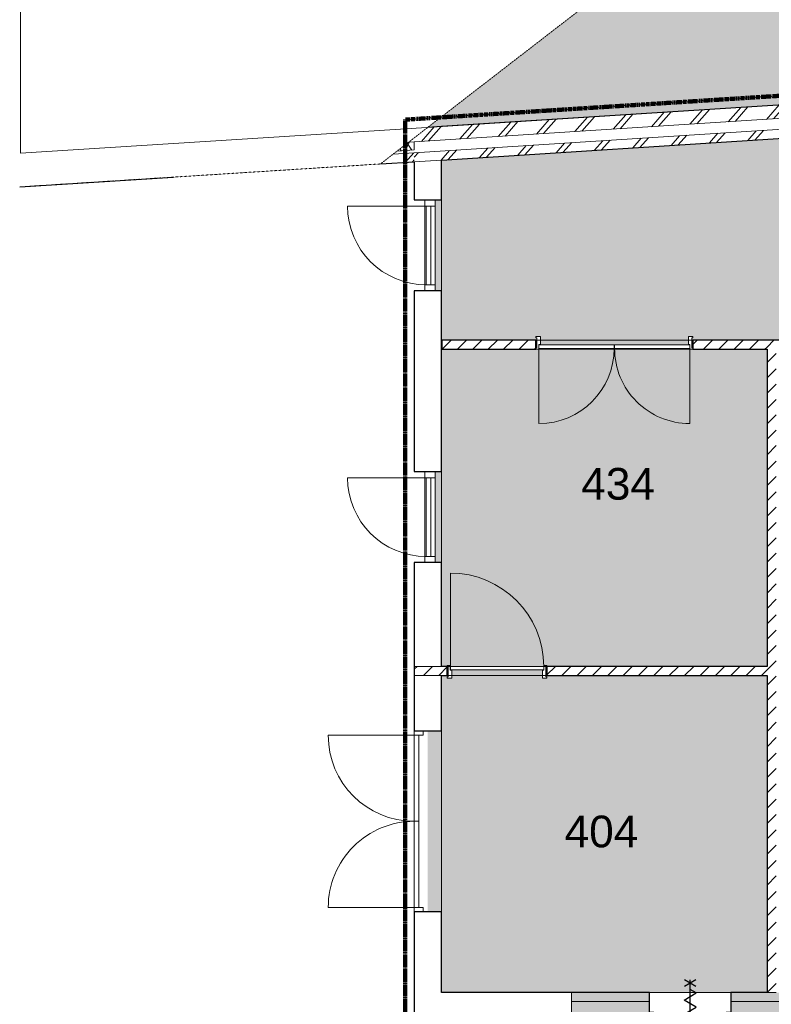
# Model space of a CAD drawing. Header units: millimetres. Extents: x 16156 to 109545, y -1019 to 113498.
# Tile 28 of 50: x 16156 to 24458, y 76381 to 87254. Entities that reach past the tile are written whole.
import ezdxf

# ---------------------------------------------------------------- set-up
doc = ezdxf.new("R2010")
doc.units = ezdxf.units.MM
doc.linetypes.add('Afbreeklijn', pattern=[9, 5, -2, 0, -2])
doc.linetypes.add('ARC Dash', pattern=[4, 2, -2])
for name, color, linetype, lineweight in [('A--A2__Ruwbouw', 8, 'Continuous', 15), ('A--AR9__AlgVoorz', 1, 'Continuous', 9), ('A--L$01A__Algemeen', 7, 'Continuous', 9), ('A--L21__Buitenwanden', 3, 'Continuous', 9), ('A--L22__Binnenwanden', 2, 'Continuous', 9), ('A--L3__Afbouw', 2, 'Continuous', 9), ('A--LD30__DetailPenMiddel', 3, 'Continuous', 9), ('A--LR9__AlgVoorz', 7, 'Continuous', 9), ('A--TR9__AlgVoorz', 1, 'Continuous', 13)]:
    doc.layers.add(name, color=color, linetype=linetype, lineweight=lineweight)
doc.styles.add('Arial', font='arial.ttf', dxfattribs={"height": 350})
pattern_1 = [(45, (0, 0), (-84.85281, 84.85281), [])]
pattern_2 = [(48.646, (11178.47, 85090.2), (-225.193, 198.213), []), (48.646, (11038.58, 87285.74), (-225.1925, 198.213), [])]
pattern_3 = [(48.646, (35709.1, 86653.18), (-225.1925, 198.213), []), (48.646, (35569.2, 88848.73), (-225.1925, 198.213), [])]

# ---------------------------------------------------------------- blocks, each defined once
blk = doc.blocks.new('31_DO_WB_vo deur enkel - vo-1940336-DO-Begane grond - Nieuwe situatie - Brandcompartimentering')
at = {"layer": 'A--L$01A__Algemeen'}
blk.add_line((435, 34), (435, 887), dxfattribs=at)
blk.add_arc((435, 17), 870, 90, 180, dxfattribs=at)
at = {"layer": 'A--L3__Afbouw'}
for p, q in [((-502, 34), (-435, 34)), ((-435, 34), (-435, -80)), ((-435, 34), (435, 34)), ((-435, -33), (-435, 17)), ((-435, 17), (435, 17)), ((435, 34), (502, 34)), ((435, -80), (435, 34)), ((435, 17), (435, -33)), ((-435, -80), (-502, -80)), ((435, -33), (-435, -33)), ((435, -80), (-435, -80)), ((502, -80), (435, -80))]:
    blk.add_line(p, q, dxfattribs=at)
blk = doc.blocks.new('32_DO_WB_vo deur enkel2 - vo 2-2241163-DO-Begane grond - Nieuwe situatie - Brandcompartimentering')
at = {"layer": 'A--L3__Afbouw', "lineweight": 30}
h = blk.add_hatch(color=130, dxfattribs=at)
h.paths.add_polyline_path([(-330, 160), (-330, 60), (-280, 60), (-280, 160)])
h.paths.add_polyline_path([(520, 160), (520, 60), (570, 60), (570, 160)])
blk.add_hatch(color=130, dxfattribs=at).paths.add_polyline_path([(-280, 160), (-280, 110), (520, 110), (520, 160), (54, 160)])
at = {"layer": 'A--L$01A__Algemeen', "color": 130, "lineweight": 30}
for p, q in [((520, 160), (520, 960)), ((57, 300), (183, 227)), ((57, 227), (183, 300)), ((120, 300), (120, -300)), ((120, 300), (120, -300)), ((120, 300), (120, -300)), ((120, 195), (52, 156)), ((52, 156), (187, 78)), ((187, 78), (52, 0)), ((52, 0), (187, -78)), ((187, -78), (52, -156)), ((52, -156), (120, -195)), ((57, -300), (183, -227)), ((57, -227), (183, -300))]:
    blk.add_line(p, q, dxfattribs=at)
blk.add_arc((520, 160), 800, 90, 180, dxfattribs=at)
at = {"layer": 'A--L3__Afbouw', "color": 130, "lineweight": 30}
for p, q in [((-280, 160), (-330, 160)), ((-330, 160), (-330, 60)), ((520, 160), (-280, 160)), ((-280, 160), (-280, 110)), ((-280, 60), (-280, 160)), ((-280, 110), (520, 110)), ((520, 110), (520, 160)), ((570, 160), (520, 160)), ((520, 160), (520, 60)), ((570, 60), (570, 160)), ((-330, 60), (-280, 60)), ((520, 60), (570, 60))]:
    blk.add_line(p, q, dxfattribs=at)
blk = doc.blocks.new('31_DO_WB_vo deur dubbel - vo-1916470-DO-Begane grond - Nieuwe situatie - Brandcompartimentering')
at = {"layer": 'A--L$01A__Algemeen'}
for p, q in [((-1340, 150), (-1340, 1100)), ((560, 150), (560, 1100))]:
    blk.add_line(p, q, dxfattribs=at)
for centre, start, end in [((-1340, 150), 360, 90), ((560, 150), 90, 180)]:
    blk.add_arc(centre, 950, start, end, dxfattribs=at)
at = {"layer": 'A--L3__Afbouw'}
for p, q in [((-1340, 150), (-1390, 150)), ((-1390, 150), (-1390, 50)), ((-390, 150), (-1340, 150)), ((-1340, 150), (-1340, 100)), ((-1340, 50), (-1340, 150)), ((-390, 100), (-390, 150)), ((560, 150), (-390, 150)), ((-390, 150), (-390, 100)), ((560, 100), (560, 150)), ((610, 150), (560, 150)), ((560, 150), (560, 50)), ((610, 50), (610, 150)), ((-1390, 50), (-1340, 50)), ((-1340, 100), (-390, 100)), ((-390, 100), (560, 100)), ((560, 50), (610, 50))]:
    blk.add_line(p, q, dxfattribs=at)
blk = doc.blocks.new('31_DO_WB_vo deur enkel - vo-V5-DO-Begane grond - Nieuwe situatie - Brandcompartimentering')
at = {"layer": 'A--L$01A__Algemeen'}
blk.add_line((435, 34), (435, 887), dxfattribs=at)
blk.add_arc((435, 17), 870, 90, 180, dxfattribs=at)
at = {"layer": 'A--L3__Afbouw'}
for p, q in [((-502, 34), (-435, 34)), ((-435, 34), (-435, -80)), ((-435, 34), (435, 34)), ((-435, -33), (-435, 17)), ((-435, 17), (435, 17)), ((435, 34), (502, 34)), ((435, -80), (435, 34)), ((435, 17), (435, -33)), ((-435, -80), (-502, -80)), ((435, -33), (-435, -33)), ((435, -80), (-435, -80)), ((502, -80), (435, -80))]:
    blk.add_line(p, q, dxfattribs=at)
blk = doc.blocks.new('N_frame_border_rebate_single_brickmold_2sided - jamb_border-2542699-DO-Begane grond - Nieuwe situatie - Brandcompartimentering')
at = {"layer": 'A--L$01A__Algemeen', "color": 9}
for p, q in [((0, 0), (-33, 0)), ((-33, 0), (-33, -52)), ((0, -15), (0, 0)), ((-33, -52), (-50, -52)), ((-50, -52), (-50, -140)), ((-10, -125), (-10, -15)), ((-10, -15), (0, -15)), ((-50, -140), (0, -140)), ((0, -125), (-10, -125)), ((0, -140), (0, -125))]:
    blk.add_line(p, q, dxfattribs=at)
blk = doc.blocks.new('N_frame_border_rebate_single_brickmold_2sided - jamb_border-2542700-DO-Begane grond - Nieuwe situatie - Brandcompartimentering')
at = {"layer": 'A--L$01A__Algemeen', "color": 9}
for p, q in [((0, 140), (-50, 140)), ((-50, 140), (-50, 52)), ((-10, 15), (-10, 125)), ((-10, 125), (0, 125)), ((0, 125), (0, 140)), ((-50, 52), (-33, 52)), ((-33, 52), (-33, 0)), ((-33, 0), (0, 0)), ((0, 15), (-10, 15)), ((0, 0), (0, 15))]:
    blk.add_line(p, q, dxfattribs=at)
blk = doc.blocks.new('N_door_leaf_single_generic - N_door_leaf_single_generic-2543966-DO-Begane grond - Nieuwe situatie - Brandcompartimentering')
at = {"layer": 'A--L3__Afbouw', "color": 9}
for p, q in [((-515, 40), (-515, 0)), ((515, 40), (-515, 40)), ((-515, 0), (515, 0)), ((515, 0), (515, 40))]:
    blk.add_line(p, q, dxfattribs=at)
blk = doc.blocks.new('N_operation - N_operation-2543643-DO-Begane grond - Nieuwe situatie - Brandcompartimentering')
at = {"layer": 'A--L$01A__Algemeen', "color": 9}
blk.add_line((-515, 20), (-515, 1050), dxfattribs=at)
blk.add_arc((-515, 20), 1030, 360, 90, dxfattribs=at)
blk = doc.blocks.new('N_door_leaf_single_generic - N_door_leaf_single_generic-2661563-DO-Begane grond - Nieuwe situatie - Brandcompartimentering')
at = {"layer": 'A--L3__Afbouw', "color": 9}
for p, q in [((-415, 40), (-415, 0)), ((415, 40), (-415, 40)), ((-415, 0), (415, 0)), ((415, 0), (415, 40))]:
    blk.add_line(p, q, dxfattribs=at)
blk = doc.blocks.new('N_door_leaf_single_generic - N_door_leaf_single_generic-2661583-DO-Begane grond - Nieuwe situatie - Brandcompartimentering')
at = {"layer": 'A--L3__Afbouw', "color": 9}
for p, q in [((-415, 40), (-415, 0)), ((415, 40), (-415, 40)), ((-415, 0), (415, 0)), ((415, 0), (415, 40))]:
    blk.add_line(p, q, dxfattribs=at)
blk = doc.blocks.new('N_operation - N_operation-2661573-DO-Begane grond - Nieuwe situatie - Brandcompartimentering')
at = {"layer": 'A--L$01A__Algemeen', "color": 9}
blk.add_line((-415, 20), (-415, 850), dxfattribs=at)
blk.add_arc((-415, 20), 830, 360, 90, dxfattribs=at)
blk = doc.blocks.new('N_operation - N_operation-2661593-DO-Begane grond - Nieuwe situatie - Brandcompartimentering')
at = {"layer": 'A--L$01A__Algemeen', "color": 9}
blk.add_line((415, 20), (415, 850), dxfattribs=at)
blk.add_arc((415, 20), 830, 90, 180, dxfattribs=at)

msp = doc.modelspace()

# ---------------------------------------------------------------- hatches: boundary and pattern name
at = {"layer": 'A--A2__Ruwbouw', "lineweight": 9}
h = msp.add_hatch(dxfattribs=at)
h.set_pattern_fill('FP_15', color=256, angle=45, style=0, pattern_type=2)
h.set_pattern_definition(pattern_3)
h.paths.add_polyline_path([(20514, 85905), (28974, 86445), (28965, 86594), (20664, 86065), (20514, 85949), (20514, 85925)])
h.paths.add_polyline_path([(29926, 86505), (32219, 86651), (32097, 86794), (29916, 86655), (29926, 86506)])
h.paths.add_polyline_path([(32219, 86652), (32209, 86801), (32097, 86794), (32109, 86780)])
h.paths.add_polyline_path([(49053, 87724), (50499, 87816), (50640, 87975), (49362, 87894), (49061, 87728)])
h.paths.add_polyline_path([(49053, 87724), (49362, 87894), (49044, 87874)])
h = msp.add_hatch(dxfattribs=at)
h.set_pattern_fill('FP_15', color=256, angle=45, style=0, pattern_type=2)
h.set_pattern_definition(pattern_3)
h.paths.add_polyline_path([(20514, 85685), (28988, 86225), (28982, 86325), (20514, 85785), (20514, 85704)])
h.paths.add_polyline_path([(29940, 86286), (32232, 86432), (32219, 86531), (29934, 86385), (29938, 86325)])
h.paths.add_polyline_path([(49067, 87504), (50604, 87602), (50698, 87708), (49061, 87604)])
h = msp.add_hatch(dxfattribs=at)
h.set_pattern_fill('FP_14', color=256, angle=60, style=0, pattern_type=2)
h.set_pattern_definition([(63.646, (0, 0), (-89.60684, 44.39159), []), (123.646, (0, 0), (-83.24767, -55.40601), [])])
h.paths.add_polyline_path([(20325, 85803), (20514, 85815), (20514, 85905), (20452, 85902), (20326, 85804)])
h = msp.add_hatch(dxfattribs=at)
h.set_pattern_fill('FP_13', color=256, angle=45, style=0, pattern_type=2)
h.set_pattern_definition(pattern_2)
h.paths.add_polyline_path([(20452, 85902), (20514, 85905), (20514, 85949), (20453, 85902)])
h = msp.add_hatch(dxfattribs=at)
h.set_pattern_fill('FP_13', color=256, angle=45, style=0, pattern_type=2)
h.set_pattern_definition(pattern_2)
h.paths.add_polyline_path([(20141, 85661), (20514, 85685), (20514, 85785), (20282, 85770), (20144, 85663)])
h = msp.add_hatch(dxfattribs=at)
h.set_pattern_fill('FP_1', color=256, angle=45, style=0, pattern_type=2)
h.set_pattern_definition(pattern_1)
h.paths.add_polyline_path([(24411, 83614), (24411, 83714), (23592, 83714), (23592, 83614), (23628, 83614)])
h.paths.add_polyline_path([(20819, 83614), (21857, 83614), (21857, 83714), (20819, 83714)])
h = msp.add_hatch(dxfattribs=at)
h.set_pattern_fill('FP_1', color=256, angle=45, style=0, pattern_type=2)
h.set_pattern_definition([(45, (0, 0), (-84.85281, 84.85281), [])])
h.paths.add_polyline_path([(24411, 76511), (24511, 76511), (24511, 83714), (24411, 83714), (24411, 76513)])
h = msp.add_hatch(dxfattribs=at)
h.set_pattern_fill('FP_2', color=256, angle=45, style=0, pattern_type=2)
h.set_pattern_definition(pattern_1)
h.paths.add_polyline_path([(20814, 80013), (20879, 80013), (20879, 80113), (20514, 80113), (20514, 80013)])
h.paths.add_polyline_path([(21979, 80013), (24411, 80013), (24411, 80113), (21979, 80113)])
h = msp.add_hatch(color=4, dxfattribs=at)
h.paths.add_polyline_path([(52513, 76411), (52573, 76411), (52573, 76511), (51483, 76511), (51483, 76411), (52473, 76411)])
h.paths.add_polyline_path([(24411, 76411), (31001, 76411), (31001, 76511), (24011, 76511), (24011, 76411)])
h.paths.add_polyline_path([(31901, 76411), (36041, 76411), (36041, 76511), (31901, 76511)])
h.paths.add_polyline_path([(50583, 76411), (50583, 76511), (47808, 76511), (47808, 76411), (49779, 76411)])
h.paths.add_polyline_path([(36941, 76411), (46708, 76411), (46708, 76511), (36941, 76511)])
h.paths.add_polyline_path([(23111, 76411), (23111, 76511), (22252, 76511), (22252, 76411), (22694, 76411)])
at = {"layer": 'A--AR9__AlgVoorz'}
h = msp.add_hatch(color=254, dxfattribs=at)
h.paths.add_polyline_path([(49362, 87894), (49053, 87724), (49044, 87874), (49066, 87875), (43196, 93042), (43335, 93200), (49285, 87962)])
h.paths.add_polyline_path([(20664, 86065), (31888, 86780), (31852, 87345), (30112, 88877), (25789, 88602), (25826, 88023), (25617, 88010), (25566, 88799), (30186, 89093), (32056, 87446), (32097, 86794), (32219, 86651), (32227, 86617), (49056, 87689), (49061, 87728), (49362, 87894), (50428, 87962), (52955, 90824), (52570, 96748), (52554, 96728), (52530, 96710), (52501, 96700), (52468, 96700), (52425, 96721), (52401, 96748), (52391, 96768), (52386, 96798), (52401, 96849), (52425, 96876), (52441, 96887), (52470, 96897), (52503, 96897), (52546, 96876), (52565, 96865), (52539, 97258), (52724, 97270), (52666, 98168), (52481, 98156), (51991, 105738), (52361, 105762), (52224, 107777), (51861, 107754), (51771, 109149), (52140, 109173), (52066, 110316), (20668, 86068)])
h.paths.add_polyline_path([(32219, 86652), (32097, 86794), (32210, 86794), (32211, 86780)])
h.paths.add_polyline_path([(36208, 86964), (36173, 86964), (36130, 86984), (36106, 87012), (36096, 87031), (36090, 87062), (36106, 87113), (36130, 87140), (36146, 87151), (36175, 87161), (36208, 87161), (36251, 87140), (36275, 87113), (36285, 87093), (36290, 87062), (36275, 87012), (36251, 86984), (36235, 86974)])
h.paths.add_polyline_path([(36175, 86974), (36211, 86976), (36252, 86998), (36267, 87018), (36275, 87031), (36280, 87062), (36267, 87107), (36252, 87126), (36235, 87140), (36206, 87151), (36169, 87149), (36129, 87126), (36114, 87107), (36106, 87093), (36100, 87062), (36114, 87018), (36129, 86998), (36145, 86984), (36173, 86974)])
h.paths.add_polyline_path([(44621, 87570), (44578, 87591), (44553, 87618), (44543, 87638), (44538, 87669), (44553, 87719), (44578, 87747), (44594, 87757), (44622, 87767), (44655, 87767), (44698, 87747), (44723, 87719), (44733, 87699), (44738, 87669), (44723, 87618), (44698, 87591), (44682, 87580), (44654, 87570), (44622, 87570)])
h.paths.add_polyline_path([(44654, 87580), (44699, 87604), (44715, 87624), (44723, 87638), (44728, 87669), (44715, 87713), (44699, 87733), (44683, 87747), (44654, 87757), (44617, 87755), (44577, 87733), (44561, 87713), (44553, 87699), (44548, 87669), (44561, 87624), (44577, 87604), (44607, 87586), (44622, 87580)])
h.paths.add_polyline_path([(40125, 91507), (40092, 91507), (40049, 91527), (40025, 91555), (40015, 91574), (40010, 91605), (40025, 91656), (40049, 91683), (40065, 91694), (40094, 91704), (40127, 91704), (40170, 91683), (40194, 91656), (40204, 91636), (40210, 91605), (40194, 91555), (40170, 91527), (40154, 91516), (40127, 91507)])
h.paths.add_polyline_path([(40125, 91516), (40171, 91541), (40186, 91560), (40194, 91574), (40200, 91605), (40186, 91650), (40171, 91669), (40155, 91683), (40125, 91694), (40089, 91692), (40048, 91669), (40033, 91650), (40025, 91636), (40020, 91605), (40033, 91560), (40048, 91541), (40065, 91527), (40094, 91516)])
h.paths.add_polyline_path([(44046, 96049), (44012, 96049), (43969, 96070), (43944, 96097), (43934, 96117), (43929, 96148), (43944, 96198), (43969, 96226), (43985, 96236), (44013, 96246), (44046, 96246), (44089, 96226), (44114, 96198), (44124, 96178), (44129, 96148), (44114, 96097), (44089, 96070), (44073, 96059)])
h.paths.add_polyline_path([(44013, 96059), (44050, 96061), (44090, 96083), (44106, 96103), (44114, 96117), (44119, 96148), (44106, 96192), (44090, 96212), (44074, 96226), (44045, 96236), (44008, 96234), (43968, 96212), (43952, 96192), (43944, 96178), (43939, 96148), (43952, 96103), (43968, 96083), (43984, 96070), (44012, 96060)])
h.paths.add_polyline_path([(52470, 96710), (52507, 96712), (52547, 96734), (52562, 96754), (52570, 96780), (52562, 96843), (52539, 96869), (52531, 96876), (52501, 96887), (52464, 96885), (52424, 96863), (52409, 96843), (52401, 96829), (52396, 96798), (52409, 96754), (52424, 96734), (52441, 96721), (52468, 96710)])
h.paths.add_polyline_path([(47964, 100592), (47931, 100592), (47888, 100612), (47864, 100640), (47854, 100660), (47848, 100690), (47864, 100741), (47888, 100768), (47904, 100779), (47933, 100789), (47966, 100789), (48009, 100768), (48033, 100741), (48043, 100721), (48048, 100690), (48033, 100640), (48009, 100612), (47993, 100602), (47966, 100592)])
h.paths.add_polyline_path([(47933, 100602), (47970, 100604), (48010, 100626), (48025, 100646), (48033, 100660), (48038, 100690), (48025, 100735), (48010, 100755), (47993, 100768), (47964, 100779), (47927, 100777), (47887, 100755), (47872, 100735), (47864, 100721), (47858, 100690), (47872, 100646), (47887, 100626), (47903, 100612), (47931, 100602)])
h.paths.add_polyline_path([(51876, 105165), (51833, 105185), (51809, 105213), (51799, 105232), (51794, 105263), (51809, 105314), (51833, 105341), (51849, 105352), (51878, 105362), (51911, 105362), (51954, 105341), (51978, 105314), (51991, 105276), (51991, 105251), (51978, 105213), (51954, 105185), (51938, 105174), (51909, 105165), (51878, 105165)])
h.paths.add_polyline_path([(51909, 105174), (51955, 105199), (51970, 105218), (51978, 105232), (51984, 105263), (51970, 105308), (51955, 105327), (51939, 105341), (51909, 105352), (51872, 105350), (51832, 105327), (51817, 105308), (51809, 105294), (51804, 105263), (51817, 105218), (51832, 105199), (51849, 105185), (51878, 105174)])
h = msp.add_hatch(color=254, dxfattribs=at)
h.paths.add_polyline_path([(26590, 83664), (27405, 83666), (27405, 83754), (27455, 83754), (27445, 83739), (27445, 83664), (27455, 83666), (27455, 83714), (28853, 83714), (28853, 86216), (20814, 85703), (20814, 85263), (20744, 85263), (20744, 84259), (20814, 84259), (20819, 83714), (21857, 83714), (21857, 83664), (21867, 83666), (21867, 83739), (21857, 83754), (21907, 83754), (21907, 83666), (23542, 83666), (23542, 83754), (23592, 83754), (23582, 83739), (23582, 83664), (23592, 83666), (23592, 83714), (25720, 83714), (25720, 83664), (25730, 83666), (25730, 83739), (25720, 83754), (25770, 83754), (25770, 83666), (26585, 83664)])
h.paths.add_polyline_path([(28866, 83689), (28878, 83689), (28853, 83714), (28853, 83689)])
h = msp.add_hatch(color=254, dxfattribs=at)
h.paths.add_polyline_path([(23592, 83614), (23592, 83664), (23582, 83664), (23582, 83629)])
h.paths.add_polyline_path([(21979, 80063), (21979, 80113), (24411, 80113), (24411, 83614), (23559, 83614), (23557, 83624), (22727, 83624), (22722, 83624), (21892, 83629), (21890, 83614), (20819, 83614), (20814, 82263), (20744, 82263), (20744, 81259), (20814, 81259), (20814, 80113), (20879, 80108), (20879, 80063), (20889, 80063), (20883, 80119), (20886, 80123), (20912, 80123), (20914, 80071), (20929, 80071), (20929, 80063), (21929, 80063), (21929, 80071), (21946, 80071), (21946, 80123), (21979, 80123), (21969, 80108), (21969, 80063)])
h.paths.add_polyline_path([(21929, 80073), (20914, 80073), (20914, 80113), (21944, 80108), (21944, 80073)])
h.paths.add_polyline_path([(21857, 83614), (21867, 83629), (21867, 83664), (21857, 83664), (21857, 83629)])
msp.add_hatch(color=254, dxfattribs=at).paths.add_polyline_path([(20814, 76511), (24411, 76511), (24411, 80013), (21979, 80013), (21979, 80063), (21969, 80063), (21969, 79998), (21974, 79983), (21929, 79983), (21929, 80063), (20929, 80063), (20929, 79983), (20879, 79983), (20889, 79998), (20889, 80063), (20879, 80063), (20879, 80013), (20814, 80013), (20814, 79401), (20664, 79401), (20664, 77401), (20814, 77401), (20814, 77106)])
at = {"layer": 'A--L22__Binnenwanden'}
h = msp.add_hatch(color=130, dxfattribs=at)
h.paths.add_polyline_path([(34836, 76291), (36041, 76299), (36041, 76411), (31901, 76411), (31901, 76291), (34467, 76291)])
h.paths.add_polyline_path([(36941, 76291), (46708, 76291), (46708, 76411), (36941, 76411), (36941, 76351)])
h.paths.add_polyline_path([(52353, 76291), (52473, 76291), (52473, 76411), (51483, 76411), (51483, 76291), (52114, 76291)])
h.paths.add_polyline_path([(50583, 76291), (50583, 76411), (47808, 76411), (47808, 76291), (49779, 76291)])
h.paths.add_polyline_path([(29232, 76291), (31001, 76291), (31001, 76411), (24011, 76411), (24011, 76291), (28467, 76291)])
h.paths.add_polyline_path([(22694, 76291), (23111, 76291), (23111, 76411), (22252, 76411), (22252, 76291), (22452, 76291)])

# ---------------------------------------------------------------- linework, layer by layer
at = {"layer": 'A--L21__Buitenwanden', "lineweight": 30}
for p, q in [((20814, 86075), (20664, 86065)), ((20141, 85661), (20514, 85685)), ((20514, 85685), (20514, 85263)), ((20814, 85263), (20814, 85704)), ((16156, 85407), (17852, 85515)), ((20514, 85263), (20814, 85263)), ((20814, 84259), (20514, 84259)), ((20514, 84259), (20514, 82263)), ((20814, 82263), (20814, 84259)), ((20514, 82263), (20814, 82263)), ((20814, 81259), (20514, 81259)), ((20514, 81259), (20514, 79401)), ((20814, 80113), (20814, 81259)), ((20814, 79401), (20814, 80013)), ((20514, 79401), (20814, 79401)), ((20814, 77401), (20514, 77401)), ((20514, 77401), (20514, 76211)), ((20814, 76511), (20814, 77401)), ((22352, 76511), (20814, 76511))]:
    msp.add_line(p, q, dxfattribs=at)
at = {"layer": 'A--L21__Buitenwanden', "lineweight": 15}
for p, q in [((20452, 85902), (20514, 85905)), ((20514, 85815), (20514, 85905)), ((20282, 85770), (20514, 85785)), ((20325, 85803), (20514, 85815)), ((22252, 76511), (22252, 75823))]:
    msp.add_line(p, q, dxfattribs=at)
at = {"layer": 'A--L22__Binnenwanden', "lineweight": 30}
for p, q in [((31888, 86780), (20814, 86075)), ((20814, 85704), (28853, 86216)), ((21857, 83714), (20819, 83714)), ((20819, 83714), (20819, 83614)), ((20819, 83614), (21857, 83614)), ((21857, 83614), (21857, 83714)), ((23592, 83714), (23592, 83614)), ((25720, 83714), (23592, 83714)), ((23592, 83614), (24411, 83614)), ((24411, 83614), (24411, 80113)), ((20879, 80113), (20814, 80113)), ((20879, 80013), (20879, 80113)), ((24411, 80113), (21979, 80113)), ((21979, 80113), (21979, 80013)), ((20814, 80013), (20879, 80013)), ((21979, 80013), (24411, 80013)), ((24411, 80013), (24411, 76511))]:
    msp.add_line(p, q, dxfattribs=at)
at = {"layer": 'A--L22__Binnenwanden', "lineweight": 15}
for p, q in [((20514, 85905), (28974, 86445)), ((20514, 85785), (28982, 86325)), ((20514, 85685), (20814, 85704)), ((20514, 80113), (20814, 80113)), ((20514, 80013), (20814, 80013)), ((24411, 76511), (24511, 76511))]:
    msp.add_line(p, q, dxfattribs=at)
at = {"layer": 'A--L22__Binnenwanden', "color": 130, "lineweight": 30}
for p, q in [((23111, 76511), (22352, 76511)), ((23111, 76191), (23111, 76511)), ((24411, 76511), (24011, 76511)), ((24011, 76511), (24011, 76191))]:
    msp.add_line(p, q, dxfattribs=at)
at = {"layer": 'A--L22__Binnenwanden', "color": 120, "lineweight": 15}
for p, q in [((23111, 76411), (22252, 76411)), ((31001, 76411), (24011, 76411))]:
    msp.add_line(p, q, dxfattribs=at)
at = {"layer": 'A--LD30__DetailPenMiddel', "linetype": 'ARC Dash'}
for p, q in [((20141, 85661), (56186, 113498)), ((16156, 85407), (20141, 85661))]:
    msp.add_line(p, q, dxfattribs=at)
at = {"layer": 'A--LD30__DetailPenMiddel', "linetype": 'Afbreeklijn', "lineweight": 100}
for p, q in [((20414, 86150), (32332, 86909)), ((20414, 76111), (20414, 86150))]:
    msp.add_line(p, q, dxfattribs=at)
at = {"layer": 'A--LD30__DetailPenMiddel'}
msp.add_line((24011, 76511), (23111, 76511), dxfattribs=at)
msp.add_line((24011, 76511), (23111, 76511), dxfattribs=at)
at = {"layer": 'A--LR9__AlgVoorz'}
for p, q in [((16166, 100371), (16166, 85779)), ((20652, 86065), (31888, 86780)), ((16166, 85779), (20652, 86065))]:
    msp.add_line(p, q, dxfattribs=at)
at = {"layer": 'A--LR9__AlgVoorz', "flags": 128}
for points in [[(20814, 85704), (20814, 83714), (24461, 83714), (27803, 83714), (27853, 83714), (27855, 83714), (28853, 83714), (28853, 86216)], [(24411, 80113), (24411, 83614), (20814, 83614), (20814, 80113)], [(24411, 76511), (24411, 80013), (20814, 80013), (20814, 76511), (22031, 76511), (22192, 76511)]]:
    msp.add_lwpolyline(points, close=True, dxfattribs=at)

# ---------------------------------------------------------------- block references
at = {"layer": 'A--L$01A__Algemeen', "color": 9, "rotation": 180}
for name, p in [('N_frame_border_rebate_single_brickmold_2sided - jamb_border-2542699-DO-Begane grond - Nieuwe situatie - Brandcompartimentering', (21857, 83614)), ('N_operation - N_operation-2661593-DO-Begane grond - Nieuwe situatie - Brandcompartimentering', (22307, 83644)), ('N_operation - N_operation-2661573-DO-Begane grond - Nieuwe situatie - Brandcompartimentering', (23142, 83644)), ('N_frame_border_rebate_single_brickmold_2sided - jamb_border-2542700-DO-Begane grond - Nieuwe situatie - Brandcompartimentering', (20879, 80123))]:
    msp.add_blockref(name, p, dxfattribs=at)
at = {"layer": 'A--L$01A__Algemeen', "color": 9}
for name, p in [('N_frame_border_rebate_single_brickmold_2sided - jamb_border-2542700-DO-Begane grond - Nieuwe situatie - Brandcompartimentering', (23592, 83614)), ('N_operation - N_operation-2543643-DO-Begane grond - Nieuwe situatie - Brandcompartimentering', (21429, 80093)), ('N_frame_border_rebate_single_brickmold_2sided - jamb_border-2542699-DO-Begane grond - Nieuwe situatie - Brandcompartimentering', (21979, 80123))]:
    msp.add_blockref(name, p, dxfattribs=at)
at = {"layer": 'A--L3__Afbouw', "rotation": 89.99999999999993}
for name, p in [('31_DO_WB_vo deur enkel - vo-V5-DO-Begane grond - Nieuwe situatie - Brandcompartimentering', (20664, 84761)), ('31_DO_WB_vo deur enkel - vo-1940336-DO-Begane grond - Nieuwe situatie - Brandcompartimentering', (20664, 81761)), ('31_DO_WB_vo deur dubbel - vo-1916470-DO-Begane grond - Nieuwe situatie - Brandcompartimentering', (20664, 78792))]:
    msp.add_blockref(name, p, dxfattribs=at)
at = {"layer": 'A--L3__Afbouw', "color": 9, "rotation": 180}
for name, p in [('N_door_leaf_single_generic - N_door_leaf_single_generic-2661583-DO-Begane grond - Nieuwe situatie - Brandcompartimentering', (22307, 83664)), ('N_door_leaf_single_generic - N_door_leaf_single_generic-2661563-DO-Begane grond - Nieuwe situatie - Brandcompartimentering', (23142, 83664))]:
    msp.add_blockref(name, p, dxfattribs=at)
at = {"layer": 'A--L3__Afbouw', "color": 9}
msp.add_blockref('N_door_leaf_single_generic - N_door_leaf_single_generic-2543966-DO-Begane grond - Nieuwe situatie - Brandcompartimentering', (21429, 80073), dxfattribs=at)
at = {"layer": 'A--L3__Afbouw', "color": 130, "lineweight": 30, "rotation": 180}
msp.add_blockref('32_DO_WB_vo deur enkel2 - vo 2-2241163-DO-Begane grond - Nieuwe situatie - Brandcompartimentering', (23681, 76351), dxfattribs=at)

# ---------------------------------------------------------------- texts
at = {"layer": 'A--TR9__AlgVoorz', "char_height": 350, "width": 1010.13, "attachment_point": 1, "style": 'Arial'}
for s, insert in [('434', (22358, 82304)), ('404', (22174, 78465))]:
    msp.add_mtext(s, dxfattribs=dict(at, insert=insert))

doc.saveas('drawing.dxf')
